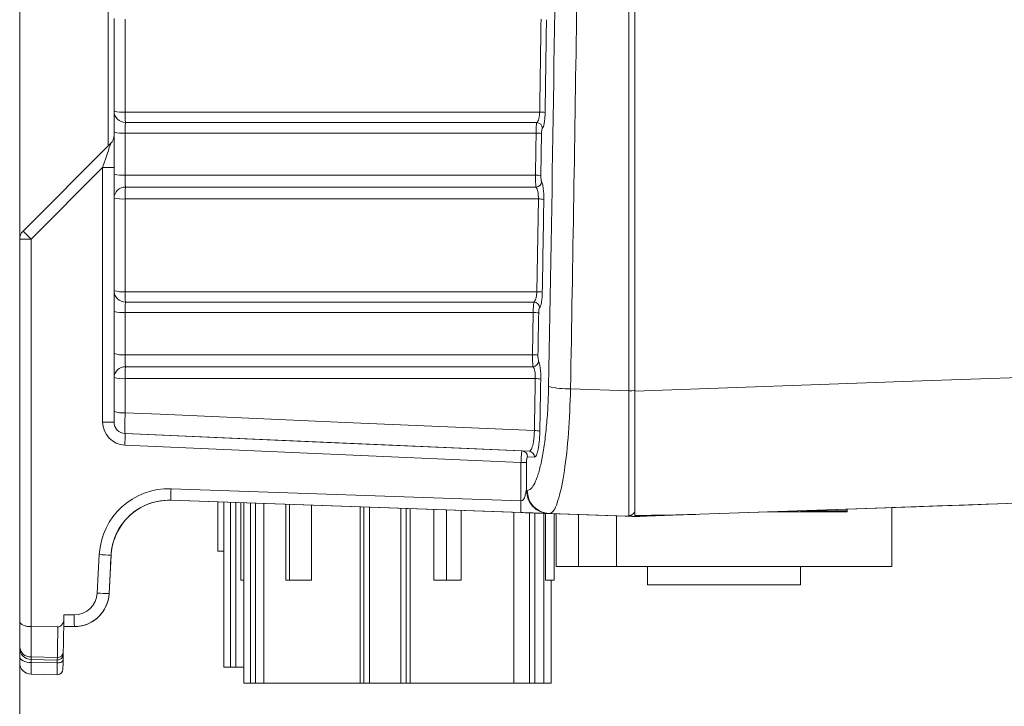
# Model space of a CAD drawing. Header units: millimetres. Extents: x 0 to 594, y 0 to 420.
# Tile 4 of 70: x 69 to 112, y 138 to 168. Entities that reach past the tile are written whole.
import ezdxf

# ---------------------------------------------------------------- set-up
doc = ezdxf.new("R2010")
doc.units = ezdxf.units.MM
doc.styles.add('SLDTEXTSTYLE1', font='TXT', dxfattribs={"width": 0.605})
doc.dimstyles.new('SLDDIMSTYLE4', dxfattribs={"dimtxt": 2.568319, "dimasz": 3.3, "dimexe": 0, "dimexo": 0.0625, "dimgap": 0.64208, "dimtad": 1, "dimdec": 0, "dimlfac": 2, "dimrnd": 1e-09, "dimzin": 12, "dimdsep": 46, "dimtxsty": 'SLDTEXTSTYLE1', "dimsah": 1, "dimcen": 0.09, "dimadec": 0, "dimazin": 3, "dimtfac": 1, "dimtdec": 1, "dimtofl": 0, "dimtmove": 0, "dimatfit": 3, "dimfxl": 1, "dimfrac": 2, "dimtolj": 1, "dimtzin": 12, "dimarcsym": 0})
doc.dimstyles.new('SLDDIMSTYLE5', dxfattribs={"dimtxt": 2.568319, "dimasz": 3.3, "dimexe": 0, "dimexo": 0.0625, "dimgap": 0.64208, "dimtad": 1, "dimdec": 3, "dimlfac": 2, "dimrnd": 1e-09, "dimzin": 12, "dimdsep": 46, "dimtxsty": 'SLDTEXTSTYLE1', "dimsah": 1, "dimcen": 0.09, "dimadec": 0, "dimazin": 3, "dimtfac": 1, "dimtdec": 1, "dimtofl": 0, "dimtmove": 0, "dimatfit": 3, "dimfxl": 1, "dimfrac": 2, "dimtolj": 1, "dimtzin": 12, "dimarcsym": 0})

# ---------------------------------------------------------------- blocks, each defined once
blk = doc.blocks.new('*D21')
at = {"color": 7, "linetype": 'Continuous', "lineweight": 0}
for p, q in [((68.891, 242.221), (68.891, 99.328)), ((139.624, 193.305), (139.624, 99.328)), ((101.073, 104.86), (100.485, 104.86)), ((100.485, 104.86), (100.485, 100.916)), ((107.442, 104.86), (108.03, 104.86)), ((108.03, 104.86), (108.03, 100.916)), ((100.485, 100.916), (101.073, 100.916)), ((108.03, 100.916), (107.442, 100.916)), ((139.624, 100.328), (68.891, 100.328))]:
    blk.add_line(p, q, dxfattribs=at)
for points in [[(68.891, 100.328), (72.191, 99.828), (72.191, 100.828)], [(139.624, 100.328), (136.324, 100.828), (136.324, 99.828)]]:
    blk.add_solid(points, dxfattribs=at)
at = {"color": 7, "linetype": 'Continuous', "lineweight": 0, "char_height": 2.6458, "attachment_point": 1, "style": 'SLDTEXTSTYLE1'}
for s, insert in [('142', (100.142, 108.859, 0.05)), ('5,6', (101.808, 104.326, 0.05))]:
    blk.add_mtext(s, dxfattribs=dict(at, insert=insert))
blk = doc.blocks.new('*D23')
at = {"color": 7, "linetype": 'Continuous', "lineweight": 0}
for p, q in [((127.124, 206.806), (127.124, 114.735)), ((68.891, 141.571), (68.891, 114.735)), ((94.823, 120.267), (94.235, 120.267)), ((94.235, 120.267), (94.235, 116.323)), ((101.192, 120.267), (101.78, 120.267)), ((101.78, 120.267), (101.78, 116.323)), ((94.235, 116.323), (94.823, 116.323)), ((101.78, 116.323), (101.192, 116.323)), ((127.124, 115.735), (68.891, 115.735))]:
    blk.add_line(p, q, dxfattribs=at)
for points in [[(68.891, 115.735), (72.191, 115.235), (72.191, 116.235)], [(127.124, 115.735), (123.824, 116.235), (123.824, 115.235)]]:
    blk.add_solid(points, dxfattribs=at)
at = {"color": 7, "linetype": 'Continuous', "lineweight": 0, "char_height": 2.6458, "attachment_point": 1, "style": 'SLDTEXTSTYLE1'}
for s, insert in [('116,5', (92.422, 124.266, 0.05)), ('4,6', (95.558, 119.733, 0.05))]:
    blk.add_mtext(s, dxfattribs=dict(at, insert=insert))

msp = doc.modelspace()

# ---------------------------------------------------------------- linework, layer by layer
at = {"color": 8, "linetype": 'Continuous', "lineweight": 0}
for p, q in [((95.286, 151.54558), (95.286, 251.20055)), ((73.45763, 167.63352), (73.45763, 163.61818)), ((73.45763, 162.70921), (73.45763, 160.88266)), ((91.50021, 162.68945), (91.47267, 160.86217)), ((72.48525, 161.20994), (69.38352, 158.10821)), ((72.48525, 150.19669), (72.48525, 161.20994)), ((73.45763, 159.85379), (73.45763, 155.83844)), ((91.2965, 155.8385), (91.36248, 159.85384)), ((69.38352, 158.10821), (69.38352, 141.3362)), ((73.45763, 154.94036), (73.45763, 153.11117)), ((91.10883, 153.11116), (91.1406, 154.94031)), ((73.45763, 152.07405), (73.45763, 150.59853)), ((92.75685, 151.63471), (95.286, 151.54558)), ((73.45763, 149.69567), (73.45763, 149.69567)), ((90.60946, 148.4452), (73.4445, 149.19464)), ((90.66051, 148.94457), (90.95872, 148.93155)), ((91.1945, 148.68104), (90.89647, 148.69406)), ((90.60946, 146.77828), (90.60946, 148.4452)), ((90.85201, 148.4452), (90.85201, 147.23743)), ((75.44936, 147.30769), (90.60946, 146.77828)), ((90.85201, 147.23743), (90.88254, 147.23637)), ((90.60072, 146.27709), (75.44062, 146.80649)), ((75.44062, 146.80649), (75.44062, 146.80641)), ((78.02442, 139.58485), (78.02442, 146.71626)), ((78.25543, 146.7082), (78.25543, 139.58485)), ((78.88954, 138.88224), (78.88954, 146.68605)), ((79.11042, 146.67834), (79.11042, 138.88224)), ((83.79513, 138.88224), (83.79513, 146.51474)), ((84.05064, 146.50582), (84.05064, 138.88225)), ((85.39817, 138.88225), (85.39817, 146.45876)), ((85.62793, 146.45074), (85.62793, 138.88224)), ((107.92104, 146.53657), (107.92104, 146.5365)), ((110.49895, 146.62652), (110.49895, 146.62659)), ((90.97633, 138.88224), (90.97633, 146.26397)), ((91.21183, 146.25575), (91.21183, 138.88224)), ((91.83517, 146.23398), (91.80471, 146.23504)), ((95.65838, 146.1097), (95.54778, 146.10714)), ((98.3537, 146.20248), (96.0576, 146.1223)), ((72.25217, 142.79217), (72.33948, 144.458)), ((72.84904, 144.43175), (72.76173, 142.76592)), ((70.80569, 141.84166), (71.25054, 141.84166)), ((69.38352, 141.3362), (69.38352, 140.02307)), ((70.79694, 141.34016), (70.79692, 141.34016)), ((69.38352, 140.02307), (70.52235, 140.00538)), ((69.38352, 140.02307), (69.38352, 139.91229)), ((69.38352, 139.91229), (69.38352, 139.78095)), ((69.38352, 139.78095), (70.51656, 139.77106)), ((69.38352, 139.78095), (69.38352, 139.27515)), ((70.51656, 139.77106), (70.51867, 139.89247))]:
    msp.add_line(p, q, dxfattribs=at)
at = {"color": 7, "linetype": 'Continuous', "lineweight": 15}
for p, q in [((95.5455, 251.23929), (95.5455, 151.53864)), ((72.72725, 162.15241), (72.72725, 173.58463)), ((72.97801, 163.65692), (72.97801, 167.66892)), ((72.97801, 160.92368), (72.97801, 162.7487)), ((69.03766, 158.46282), (72.83111, 162.25628)), ((72.97801, 155.88366), (72.97801, 159.89567)), ((68.89078, 141.57063), (68.89078, 158.10821)), ((72.97801, 153.15867), (72.97801, 154.98633)), ((72.97801, 150.64812), (72.97801, 152.12242)), ((73.45763, 149.69567), (90.66051, 148.94457)), ((68.89078, 148.36116), (68.89078, 148.36116)), ((68.89078, 148.36116), (68.89078, 148.36116)), ((75.44062, 146.80649), (95.17512, 146.11734)), ((75.44062, 146.80649), (75.44062, 146.80649)), ((77.47409, 146.7354), (75.44062, 146.80641)), ((75.44062, 146.80641), (77.47409, 146.7354)), ((106.6788, 146.49312), (115.31623, 146.79474)), ((77.47409, 146.73548), (77.47409, 144.59984)), ((77.74225, 146.72611), (77.74225, 139.58485)), ((78.47566, 146.7005), (78.47566, 143.34615)), ((78.60792, 146.69589), (78.60792, 138.88224)), ((79.46268, 146.66604), (79.46268, 138.88224)), ((80.41679, 143.34616), (80.41679, 146.63272)), ((80.58664, 146.62679), (80.58664, 143.34616)), ((81.52676, 146.59396), (81.52676, 143.34616)), ((83.63889, 146.5202), (83.63889, 138.88224)), ((85.80303, 146.44463), (85.80303, 138.88224)), ((86.82944, 143.34616), (86.82944, 146.40879)), ((87.37573, 146.38971), (87.37573, 143.34616)), ((88.02353, 146.36709), (88.02353, 143.34616)), ((107.64738, 146.52702), (98.3537, 146.20248)), ((104.74803, 146.35515), (104.74803, 146.42577)), ((104.74803, 146.35514), (104.74803, 146.35515)), ((104.74803, 146.30497), (104.74803, 146.35514)), ((106.6788, 146.49312), (107.12764, 146.50879)), ((106.6788, 143.9479), (106.6788, 146.49319)), ((107.12764, 146.50879), (107.64738, 146.52694)), ((110.50496, 146.62681), (110.49895, 146.62652)), ((110.84125, 146.63848), (110.84125, 146.63855)), ((90.29573, 146.28774), (90.29573, 138.88224)), ((91.6051, 146.24201), (91.6051, 138.88224)), ((91.67741, 143.34616), (91.67741, 146.23949)), ((92.05385, 146.22634), (92.05385, 143.34615)), ((92.1353, 146.22342), (92.05385, 146.22627)), ((92.05385, 146.22627), (92.1353, 146.22342)), ((92.1353, 146.2235), (92.1353, 143.9479)), ((93.09605, 146.18995), (93.09605, 143.9479)), ((94.75362, 143.9479), (94.75362, 146.13206)), ((96.0576, 146.1223), (95.5455, 146.10441)), ((95.99893, 146.12025), (98.3537, 146.20248)), ((73.11532, 145.43182), (73.3569, 145.81798)), ((73.3569, 145.8179), (73.11532, 145.43175)), ((72.8221, 143.91769), (72.84904, 144.43167)), ((72.84904, 144.43175), (72.84904, 144.43175)), ((77.47409, 144.59984), (77.74225, 144.59984)), ((77.74225, 144.59984), (77.47409, 144.59984)), ((72.76173, 142.76592), (72.8221, 143.91769)), ((96.09716, 143.9479), (96.09716, 143.1455)), ((102.71695, 143.1455), (102.71695, 143.9479)), ((105.71806, 143.94789), (105.71806, 143.9479)), ((78.47566, 143.34615), (78.60792, 143.34615)), ((78.60792, 143.34615), (78.47566, 143.34615)), ((80.41679, 143.34616), (81.52676, 143.34616)), ((80.41679, 143.34616), (80.58664, 143.34616)), ((80.58664, 143.34616), (81.52676, 143.34616)), ((86.82944, 143.34616), (88.02353, 143.34616)), ((86.82944, 143.34616), (87.37573, 143.34616)), ((87.37573, 143.34616), (88.02353, 143.34616)), ((91.67741, 143.34616), (91.76153, 143.34616)), ((91.67741, 143.34616), (92.05385, 143.34615)), ((92.05385, 143.34615), (91.76153, 143.34616)), ((91.92158, 143.34616), (91.92158, 138.88224)), ((72.76173, 142.76592), (72.76173, 142.76592)), ((70.80251, 141.65993), (70.80162, 141.60888)), ((70.80569, 141.84166), (70.80251, 141.65993)), ((68.89078, 140.46959), (68.89078, 141.57063)), ((69.38352, 141.3362), (70.54486, 141.32688)), ((70.79692, 141.34008), (71.25931, 141.34008)), ((71.25931, 141.34016), (70.79694, 141.34016)), ((68.89078, 140.41371), (68.89078, 140.46959)), ((68.89078, 140.03166), (68.89078, 140.41371)), ((68.89078, 139.77657), (68.89078, 140.03166)), ((70.77596, 140.13877), (70.77165, 139.89204)), ((69.38352, 139.91229), (70.52085, 139.89244)), ((77.74225, 139.58485), (77.74225, 139.58484)), ((78.02442, 139.58485), (77.74225, 139.58485)), ((77.74225, 139.58484), (78.13631, 139.58484)), ((69.38352, 139.27515), (70.50972, 139.25549)), ((69.38352, 139.27508), (70.50973, 139.25542)), ((78.60792, 138.88224), (78.9244, 138.88224)), ((78.88954, 138.88224), (78.60792, 138.88224)), ((78.9244, 138.88224), (79.31768, 138.88224)), ((79.46268, 138.88224), (79.68085, 138.88224)), ((83.63889, 138.88224), (79.46268, 138.88224)), ((80.23377, 138.88224), (84.72647, 138.88224)), ((80.35915, 138.88224), (80.23377, 138.88224)), ((83.79513, 138.88224), (83.63889, 138.88224)), ((84.72647, 138.88224), (84.90157, 138.88224)), ((85.80303, 138.88224), (85.62793, 138.88224)), ((90.29573, 138.88224), (85.80303, 138.88224)), ((86.73437, 138.88224), (86.89061, 138.88224)), ((86.89061, 138.88224), (91.06682, 138.88224)), ((90.17036, 138.88224), (90.29573, 138.88224)), ((91.06682, 138.88224), (90.84866, 138.88224)), ((91.6051, 138.88224), (91.21183, 138.88224)), ((91.92158, 138.88224), (91.6051, 138.88224)), ((91.63997, 138.88224), (91.92158, 138.88224))]:
    msp.add_line(p, q, dxfattribs=at)
at = {"color": 8, "linetype": 'Continuous', "lineweight": 0, "flags": 128}
for points in [[(73.45763, 163.61818), (73.98003, 163.61818), (77.98819, 163.61819), (91.41995, 163.61823)], [(73.47562, 163.16331), (73.98003, 163.16331), (77.98819, 163.16332), (91.29428, 163.16332)], [(91.26462, 162.70917), (89.46009, 162.70917), (81.44464, 162.70919), (74.20948, 162.7092), (73.45763, 162.70921)], [(72.97801, 161.20994), (72.96857, 161.20994), (72.94066, 161.20994), (72.8953, 161.20994), (72.8342, 161.20994), (72.75964, 161.20994), (72.67447, 161.20994), (72.58184, 161.20994), (72.48525, 161.20994)], [(73.45763, 160.88266), (74.98187, 160.88266), (82.99731, 160.88265), (90.21807, 160.88265), (91.23707, 160.88265)], [(91.26102, 160.36868), (90.49684, 160.36867), (86.48868, 160.36867), (73.4722, 160.36865)], [(91.36248, 159.85384), (90.55951, 159.85384), (86.55135, 159.85383), (73.45763, 159.85379)], [(69.38352, 158.10821), (69.28694, 158.10821), (69.19432, 158.10821), (69.10913, 158.10821), (69.03458, 158.10821), (68.97348, 158.10821), (68.92812, 158.10821), (68.9002, 158.10821), (68.89078, 158.10821)], [(73.45763, 155.83844), (73.98003, 155.83844), (77.98819, 155.83846), (91.2965, 155.8385)], [(73.47588, 155.38902), (73.98003, 155.38903), (77.98819, 155.38902), (91.17027, 155.38903)], [(91.1406, 154.94031), (89.33647, 154.94032), (81.32105, 154.94034), (74.1484, 154.94035), (73.45763, 154.94036)], [(73.45763, 153.11117), (74.98185, 153.11117), (82.99728, 153.11117), (90.15329, 153.11116), (91.10883, 153.11116)], [(91.13197, 152.59307), (90.3671, 152.59307), (86.35894, 152.59306), (73.47191, 152.59304)], [(91.23035, 152.07412), (90.42782, 152.07411), (86.41967, 152.0741), (73.45763, 152.07405)], [(95.5455, 151.53864), (107.56801, 151.96229), (115.14737, 152.22937)], [(73.45763, 150.59853), (74.98053, 150.53194), (82.99063, 150.18168), (91.18882, 149.8232)], [(72.97801, 150.19669), (72.96857, 150.19669), (72.94066, 150.19669), (72.8953, 150.19669), (72.8342, 150.19669), (72.75964, 150.19669), (72.67447, 150.19669), (72.58184, 150.19669), (72.48525, 150.19669)], [(90.95872, 148.93155), (82.21029, 149.31352), (73.45763, 149.69567)], [(90.60946, 148.4452), (90.65238, 148.44521), (90.69391, 148.4452), (90.7328, 148.4452), (90.76791, 148.44521), (90.79819, 148.4452), (90.82276, 148.4452), (90.84088, 148.44521), (90.85201, 148.4452)], [(115.31623, 146.79482), (106.43178, 146.48457), (98.3537, 146.20248)], [(107.92104, 146.5365), (107.87417, 146.53486), (107.7351, 146.53001), (107.50844, 146.52209), (107.20164, 146.51138), (106.82486, 146.49822), (106.6788, 146.49312)], [(95.5455, 146.10441), (93.86829, 146.16298), (91.83517, 146.23398)], [(69.38352, 139.78095), (69.28694, 139.78651), (69.19432, 139.80128), (69.10913, 139.82471), (69.03458, 139.85591), (68.97348, 139.89372), (68.92812, 139.93672), (68.9002, 139.98328), (68.89078, 140.03166)], [(70.51656, 139.77106), (70.56582, 139.77242), (70.61334, 139.7786), (70.65725, 139.78936), (70.69589, 139.80428), (70.72772, 139.82278), (70.75152, 139.84414), (70.76635, 139.86753), (70.77165, 139.89204)]]:
    msp.add_lwpolyline(points, dxfattribs=at)
at = {"color": 7, "linetype": 'Continuous', "lineweight": 15, "flags": 128}
for points in [[(102.71695, 146.35515), (103.08638, 146.35515), (103.71705, 146.35515), (104.2181, 146.35515), (104.56251, 146.35515), (104.73174, 146.35515), (104.71665, 146.35515), (104.51804, 146.35515), (104.14665, 146.35515), (103.62247, 146.35515), (102.97378, 146.35515), (102.72582, 146.35516)], [(104.74803, 146.35514), (104.74011, 146.35514), (104.59398, 146.35514), (104.27095, 146.35514), (103.78845, 146.35514), (103.17248, 146.35514), (102.7254, 146.35514)], [(107.12764, 146.50879), (107.92932, 146.53679), (108.65849, 146.56225), (109.29108, 146.58434), (109.80618, 146.60233), (110.18676, 146.61562), (110.42026, 146.62378), (110.49895, 146.62652)], [(107.64738, 146.52702), (108.40686, 146.55354), (109.09766, 146.57766), (109.69696, 146.59859), (110.18494, 146.61563), (110.54549, 146.62822), (110.7667, 146.63595), (110.84125, 146.63855)], [(110.84125, 146.63848), (110.7667, 146.63587), (110.54549, 146.62815), (110.18494, 146.61556), (109.69696, 146.59851), (109.09766, 146.57759), (108.40686, 146.55347), (107.64738, 146.52694)], [(95.17512, 146.11734), (95.29886, 146.11302), (95.42236, 146.10871), (95.54535, 146.10442)], [(95.5455, 146.10441), (95.69839, 146.10975), (95.84969, 146.11504), (95.99893, 146.12025)], [(104.74803, 146.30497), (104.65543, 146.30497), (104.38262, 146.30497), (103.94432, 146.30498), (103.36416, 146.30498), (102.6734, 146.30497), (101.90928, 146.30498), (101.28887, 146.30498)], [(72.8221, 143.91769), (72.8311, 144.08945), (72.84008, 144.26088), (72.84904, 144.43175)], [(72.84904, 144.43167), (72.84008, 144.2608), (72.8311, 144.08937), (72.8221, 143.91761)], [(96.09716, 143.94789), (95.20432, 143.94789), (94.29275, 143.94789), (93.51812, 143.94789), (92.9012, 143.94789), (92.4585, 143.94789), (92.20189, 143.94789), (92.1353, 143.94789)], [(93.09605, 143.9479), (92.59138, 143.9479), (92.26923, 143.9479), (92.13823, 143.9479), (92.20189, 143.9479), (92.4585, 143.9479), (92.9012, 143.9479), (93.51812, 143.9479), (94.29275, 143.9479), (95.20432, 143.9479), (96.09716, 143.9479)], [(93.09605, 143.9479), (93.49409, 143.9479), (93.88887, 143.9479), (94.24937, 143.9479), (94.54729, 143.9479), (94.75921, 143.9479), (94.86851, 143.9479), (94.86661, 143.9479), (94.75362, 143.9479)], [(94.75362, 143.94789), (94.86661, 143.94789), (94.86851, 143.94789), (94.75921, 143.94789), (94.54729, 143.94789), (94.24937, 143.94789), (93.88887, 143.94789), (93.49409, 143.94789), (93.09605, 143.94789)], [(96.09716, 143.9479), (95.53875, 143.9479), (94.797, 143.9479), (94.19531, 143.9479), (93.75198, 143.9479), (93.48048, 143.9479), (93.38905, 143.9479), (93.48048, 143.9479), (93.75198, 143.9479), (94.19531, 143.9479), (94.797, 143.9479), (95.53875, 143.9479), (96.39806, 143.9479), (97.34878, 143.9479), (98.36203, 143.9479), (99.40705, 143.9479), (100.45207, 143.9479), (101.46533, 143.9479), (102.41605, 143.9479), (103.27535, 143.9479), (103.27535, 143.9479)], [(96.09716, 143.94789), (95.53875, 143.94789), (94.797, 143.94789), (94.19531, 143.94789), (93.75198, 143.94789), (93.48048, 143.94789), (93.38905, 143.94789)], [(105.71806, 143.9479), (106.22274, 143.9479), (106.54487, 143.9479), (106.67586, 143.9479), (106.61221, 143.9479), (106.35559, 143.9479), (105.9129, 143.9479), (105.29599, 143.9479), (104.52137, 143.9479), (103.60977, 143.9479), (102.58564, 143.9479), (101.47639, 143.9479), (100.31173, 143.9479), (99.12282, 143.94791), (97.94153, 143.9479), (96.79951, 143.94791), (95.7273, 143.9479), (94.75362, 143.9479)], [(102.71695, 143.9479), (103.08682, 143.9479), (104.06047, 143.94789)], [(103.27535, 143.9479), (104.01711, 143.9479), (104.61879, 143.9479), (105.06213, 143.9479), (105.33363, 143.9479), (105.42505, 143.9479), (105.33363, 143.9479), (105.06213, 143.9479), (104.61879, 143.9479), (104.01711, 143.9479), (103.27535, 143.9479), (102.71695, 143.9479)], [(104.06047, 143.94789), (103.08682, 143.94789), (102.71695, 143.94789)], [(105.42505, 143.94789), (105.33363, 143.94789), (105.06213, 143.94789), (104.61879, 143.94789), (104.01711, 143.94789), (103.27535, 143.94789), (102.71695, 143.94789)], [(105.71806, 143.9479), (105.32001, 143.9479), (104.92523, 143.9479), (104.56473, 143.9479), (104.26682, 143.9479), (104.05488, 143.9479), (103.94558, 143.9479), (103.94751, 143.9479), (104.06047, 143.94789)], [(104.06047, 143.94789), (103.94751, 143.94789), (103.94558, 143.94789), (104.05488, 143.94789), (104.26682, 143.94789), (104.56473, 143.94789), (104.92523, 143.94789), (105.32001, 143.94789), (105.71806, 143.94789)], [(106.6788, 143.94789), (106.67586, 143.94789), (106.54487, 143.94789), (106.22274, 143.94789), (105.71806, 143.94789)], [(102.71695, 143.14549), (102.71135, 143.14549), (102.5779, 143.14549), (102.27351, 143.14549), (101.81458, 143.14549), (101.22587, 143.14549), (100.5391, 143.14549), (99.7913, 143.14549), (99.02279, 143.14549), (98.27499, 143.14549), (97.58823, 143.14549), (96.99951, 143.14549), (96.54059, 143.14549), (96.2362, 143.14549), (96.10275, 143.14549), (96.09716, 143.14549)], [(97.27949, 143.1455), (97.92157, 143.1455), (98.64374, 143.1455), (99.40705, 143.1455), (100.17036, 143.1455), (100.89253, 143.1455), (101.53462, 143.1455), (102.062, 143.1455), (102.44626, 143.1455), (102.66666, 143.1455), (102.71135, 143.1455), (102.5779, 143.1455), (102.27351, 143.1455), (101.81458, 143.1455), (101.22587, 143.1455), (100.5391, 143.1455), (99.7913, 143.1455), (99.02279, 143.1455), (98.27499, 143.1455), (97.58823, 143.1455), (96.99951, 143.1455), (96.54059, 143.1455), (96.2362, 143.1455), (96.10275, 143.1455), (96.14743, 143.1455), (96.36785, 143.1455), (96.75211, 143.1455), (97.27949, 143.1455)], [(70.79737, 141.36583), (70.79001, 140.94422), (70.78336, 140.56305), (70.77745, 140.22425)], [(70.79692, 141.34016), (70.93492, 141.34016), (71.09171, 141.34016), (71.25931, 141.34016)], [(71.25931, 141.34008), (71.09171, 141.34009), (70.93492, 141.34008), (70.79692, 141.34009)], [(70.77745, 140.22425), (70.77649, 140.1697), (70.77602, 140.14211), (70.77597, 140.1398)], [(70.77165, 139.89204), (70.76955, 139.77166), (70.76776, 139.66957), (70.76636, 139.58945), (70.76541, 139.53416), (70.7649, 139.50567), (70.76484, 139.50183)], [(78.25543, 139.58485), (78.23874, 139.58485), (78.21745, 139.58485), (78.19204, 139.58485), (78.16303, 139.58485), (78.13107, 139.58485), (78.09681, 139.58485), (78.061, 139.58485), (78.02442, 139.58485)], [(78.13631, 139.58484), (78.17164, 139.58484), (78.20626, 139.58484), (78.23949, 139.58484), (78.27066, 139.58484), (78.29914, 139.58484), (78.32438, 139.58484), (78.34587, 139.58484), (78.36318, 139.58484)], [(78.25543, 139.58485), (78.32331, 139.58485), (78.39519, 139.58485), (78.47102, 139.58484), (78.55076, 139.58485), (78.60792, 139.58485)], [(78.60792, 139.58484), (78.59723, 139.58484), (78.51532, 139.58484), (78.43729, 139.58484), (78.36318, 139.58484)], [(79.11042, 138.88224), (79.09581, 138.88224), (79.07644, 138.88224), (79.05275, 138.88224), (79.02523, 138.88224), (78.99445, 138.88224), (78.96109, 138.88224), (78.92586, 138.88224), (78.88954, 138.88224)], [(79.11042, 138.88224), (79.16835, 138.88224), (79.23041, 138.88224), (79.29655, 138.88224), (79.3667, 138.88224), (79.44083, 138.88224), (79.51889, 138.88224), (79.60083, 138.88224), (79.68658, 138.88224)], [(79.31768, 138.88224), (79.35308, 138.88224), (79.38811, 138.88224), (79.42204, 138.88224), (79.45421, 138.88224), (79.48397, 138.88224), (79.51072, 138.88224), (79.53395, 138.88224), (79.55317, 138.88224)], [(80.32453, 138.88224), (80.21571, 138.88224), (80.1103, 138.88224), (80.00836, 138.88224), (79.90998, 138.88224), (79.8152, 138.88224), (79.7241, 138.88224), (79.63674, 138.88224), (79.55317, 138.88224)], [(79.68085, 138.88224), (79.69833, 138.88224), (79.71129, 138.88224), (79.71949, 138.88224), (79.72273, 138.88224), (79.72099, 138.88224), (79.71427, 138.88224), (79.70274, 138.88224), (79.68658, 138.88224)], [(80.32453, 138.88224), (80.34636, 138.88224), (80.36368, 138.88224), (80.37608, 138.88224), (80.3833, 138.88224), (80.38521, 138.88224), (80.38175, 138.88224), (80.37301, 138.88224), (80.35915, 138.88224)], [(84.05064, 138.88225), (84.01419, 138.88224), (83.97752, 138.88224), (83.94143, 138.88224), (83.90667, 138.88225), (83.87399, 138.88224), (83.8441, 138.88225), (83.81762, 138.88225), (83.79513, 138.88224)], [(84.05064, 138.88225), (84.2174, 138.88224), (84.38486, 138.88225), (84.55293, 138.88225), (84.72148, 138.88224), (84.89038, 138.88224), (85.05954, 138.88224), (85.22885, 138.88224), (85.39817, 138.88225)], [(84.90157, 138.88224), (84.91951, 138.88224), (84.94157, 138.88224), (84.96732, 138.88224), (84.99622, 138.88224), (85.02773, 138.88224), (85.06121, 138.88224), (85.09597, 138.88224), (85.13133, 138.88224)], [(86.47886, 138.88224), (86.3121, 138.88224), (86.14464, 138.88224), (85.97657, 138.88224), (85.80803, 138.88224), (85.63912, 138.88224), (85.46996, 138.88224), (85.30066, 138.88224), (85.13133, 138.88224)], [(85.62793, 138.88224), (85.60999, 138.88224), (85.58794, 138.88224), (85.56219, 138.88225), (85.53328, 138.88224), (85.50178, 138.88224), (85.46829, 138.88224), (85.43353, 138.88224), (85.39817, 138.88225)], [(86.47886, 138.88224), (86.51531, 138.88224), (86.55198, 138.88224), (86.58807, 138.88224), (86.62284, 138.88224), (86.65551, 138.88224), (86.68541, 138.88224), (86.71188, 138.88224), (86.73437, 138.88224)], [(90.20497, 138.88224), (90.18314, 138.88224), (90.16583, 138.88224), (90.15343, 138.88224), (90.1462, 138.88224), (90.14429, 138.88224), (90.14775, 138.88224), (90.1565, 138.88224), (90.17036, 138.88224)], [(90.20497, 138.88224), (90.31379, 138.88224), (90.4192, 138.88224), (90.52114, 138.88224), (90.61952, 138.88224), (90.71431, 138.88224), (90.8054, 138.88224), (90.89276, 138.88224), (90.97633, 138.88224)], [(90.84866, 138.88224), (90.83118, 138.88224), (90.81821, 138.88224), (90.81002, 138.88224), (90.80677, 138.88224), (90.80851, 138.88224), (90.81523, 138.88224), (90.82677, 138.88224), (90.84292, 138.88224)], [(91.41909, 138.88224), (91.36115, 138.88224), (91.29909, 138.88224), (91.23296, 138.88224), (91.1628, 138.88224), (91.08867, 138.88224), (91.01062, 138.88224), (90.92868, 138.88224), (90.84292, 138.88224)], [(91.21183, 138.88224), (91.17642, 138.88224), (91.14139, 138.88224), (91.10746, 138.88224), (91.07529, 138.88224), (91.04553, 138.88224), (91.01877, 138.88224), (90.99555, 138.88224), (90.97633, 138.88224)], [(91.41909, 138.88224), (91.43369, 138.88224), (91.45306, 138.88224), (91.47675, 138.88224), (91.50428, 138.88224), (91.53505, 138.88224), (91.56841, 138.88224), (91.60364, 138.88224), (91.63997, 138.88224)]]:
    msp.add_lwpolyline(points, dxfattribs=at)
at = {"color": 8, "linetype": 'Continuous', "lineweight": 0}
for centre, radius, start, end in [((73.34196, 165.1746), 1.56072, 256.514614, 274.250243), ((73.47552, 163.66084), 0.49752, 180.451703, 270.011571), ((77.24766, 163.54025), 3.79083, 178.822101, 185.706582), ((91.44524, 162.48289), 1.13562, 79.333375, 91.275918), ((91.2826, 162.90718), 0.25641, 2.087572, 87.389639), ((73.342, 164.23713), 1.53229, 256.257897, 274.327604), ((91.29032, 161.59916), 1.11031, 79.103258, 91.326111), ((73.34206, 162.35588), 1.47774, 255.737875, 274.485535), ((91.26277, 159.813), 1.06995, 78.686452, 91.376407), ((91.24472, 160.62837), 0.2602, 273.590476, 354.886418), ((73.4652, 159.8813), 0.48741, 89.176761, 178.310745), ((79.18069, 159.94944), 5.72386, 175.799869, 180.957453), ((73.34209, 161.29812), 1.44894, 255.44686, 274.573513), ((91.38779, 158.80218), 1.05197, 78.473777, 91.378805), ((76.36277, 165.26102), 9.99363, 222.863385, 225.703615), ((73.34226, 157.18085), 1.34736, 254.315253, 274.912153), ((73.47602, 155.88705), 0.49803, 180.390115, 269.983778), ((77.09489, 155.7611), 3.63808, 178.781806, 185.869989), ((91.32189, 154.86347), 0.97536, 77.555979, 91.491993), ((91.15922, 155.13332), 0.25595, 1.88092, 87.525668), ((73.3423, 156.26211), 1.32678, 254.06358, 274.986675), ((91.16647, 153.98485), 0.95581, 77.32101, 91.551124), ((73.34237, 154.39271), 1.2867, 253.54995, 275.139126), ((91.13473, 152.18554), 0.92598, 76.904913, 91.602511), ((91.11567, 152.85281), 0.26025, 273.591633, 354.618259), ((73.46403, 152.10684), 0.48627, 89.072017, 178.163906), ((79.33297, 152.17214), 5.87616, 175.89242, 180.956441), ((73.34242, 153.33396), 1.26516, 253.259323, 275.224604), ((91.25582, 151.16137), 0.9131, 76.695188, 91.598404), ((92.6551, 155.34516), 3.71185, 256.784788, 271.570919), ((95.35183, 152.24139), 0.69892, 264.595312, 286.087506), ((73.34251, 151.8293), 1.23615, 252.850087, 275.343427), ((73.48825, 150.19669), 1.003, 180.000001, 267.5), ((91.21437, 148.94405), 0.87952, 76.180545, 91.664459), ((66.27009, 149.63331), 7.18781, 356.501087, 0.497045), ((90.64783, 148.69624), 0.24866, 359.497975, 87.075478), ((90.94595, 148.68332), 0.24856, 359.474216, 87.055634), ((75.34435, 144.30052), 3.009, 88, 177.000001), ((82.61825, 146.9319), 7.17873, 176.99935, 181.00097), ((91.87727, 147.22786), 0.99477, 179.509855, 267.574341), ((75.3531, 144.30052), 2.5075, 88, 177.000001), ((95.29539, 146.39714), 0.25011, 267.666053, 359.830846), ((95.63791, 146.16565), 0.05957, 290.091495, 346.999206), ((79.74469, 283.2698), 139.00918, 266.9463278, 267.156633), ((71.25055, 142.84466), 1.003, 270, 357.000001), ((71.2593, 142.84466), 1.5045, 270, 357), ((79.67762, 281.9969), 139.40263, 266.9466246, 267.1563363), ((78.43594, 141.71638), 7.18649, 179.001066, 183.000801), ((69.36526, 140.49805), 0.47533, 183.43337, 272.20157), ((70.53991, 140.243), 0.23827, 265.77422, 355.486847)]:
    msp.add_arc(centre, radius, start, end, dxfattribs=at)
at = {"color": 7, "linetype": 'Continuous', "lineweight": 15}
for centre, radius, start, end in [((72.4765, 162.61089), 0.5015, 315, 0), ((69.39228, 158.10821), 0.5015, 135, 180), ((73.4795, 150.19669), 0.5015, 180, 267.5), ((73.4795, 150.19669), 0.5015, 180.000001, 267.5), ((75.3531, 144.30052), 2.5075, 88, 142.758899), ((75.3531, 144.30044), 2.5075, 88, 114.767622), ((75.3531, 144.30044), 2.5075, 129.90719, 147.955188), ((71.2593, 142.84466), 1.5045, 271.982158, 357), ((69.39228, 140.41371), 0.5015, 180, 269), ((70.52524, 140.14315), 0.25075, 269.184095, 359), ((69.39228, 139.77657), 0.5015, 180, 269), ((69.39228, 139.77651), 0.5015, 180, 269), ((70.51413, 139.50614), 0.25075, 269.16918, 359), ((70.51413, 139.5062), 0.25075, 269.290677, 359)]:
    msp.add_arc(centre, radius, start, end, dxfattribs=at)
at = {"color": 8, "linetype": 'Continuous', "lineweight": 0}
msp.add_ellipse((72.4765, 161.19243), major_axis=(0.35463, 1.06385), ratio=0.00246819, start_param=4.7296669, end_param=6.2881222, dxfattribs=at)
for points, knots in [([(91.80653, 151.73161), (92.11495, 168.26637), (92.29998, 184.81158), (92.39538, 217.92276), (92.30575, 234.48875), (92.08475, 251.0652)], [0, 0, 0, 0, 0.5, 0.5, 1, 1, 1, 1]), ([(93.03437, 251.13326), (93.09914, 245.62879), (93.22867, 234.61877), (93.31215, 218.07639), (93.31289, 201.49021), (93.21843, 184.87151), (93.04127, 168.23024), (92.85165, 157.16618), (92.75685, 151.63471)], [0, 0, 0, 0, 0.16606002, 0.3321527, 0.4982126, 0.66546382, 0.83274852, 1, 1, 1, 1]), ([(91.29428, 163.16332), (91.31024, 163.17787), (91.34224, 163.20702), (91.3819, 163.31274), (91.41102, 163.45284), (91.41698, 163.56323), (91.41995, 163.61823)], [0, 0, 0, 0, 0.2527301, 0.50640379, 0.7540993, 1, 1, 1, 1]), ([(91.65543, 163.59889), (91.65269, 163.5165), (91.64721, 163.35179), (91.6203, 163.14165), (91.58351, 162.98249), (91.55366, 162.93842), (91.53883, 162.91652)], [0, 0, 0, 0, 0.24917238, 0.49818256, 0.75058033, 1, 1, 1, 1]), ([(73.47562, 163.16331), (73.47323, 163.14789), (73.46845, 163.11705), (73.46271, 163.00531), (73.45876, 162.86498), (73.45799, 162.75914), (73.45763, 162.70921)], [0, 0, 0, 0, 0.25719274, 0.51417491, 0.77076875, 1, 1, 1, 1]), ([(91.26462, 162.70917), (91.26532, 162.76405), (91.26673, 162.87352), (91.27351, 163.01348), (91.28288, 163.11941), (91.29051, 163.1488), (91.29428, 163.16332)], [0, 0, 0, 0, 0.25149043, 0.50166918, 0.75363553, 1, 1, 1, 1]), ([(91.53883, 162.91652), (91.53392, 162.90928), (91.52402, 162.89466), (91.51185, 162.8418), (91.50294, 162.77181), (91.50112, 162.71691), (91.50021, 162.68945)], [0, 0, 0, 0, 0.24835029, 0.50105312, 0.7504471, 1, 1, 1, 1]), ([(73.45763, 160.88266), (73.45723, 160.77206), (73.45845, 160.66154), (73.46372, 160.47604), (73.46764, 160.40541), (73.47221, 160.36865)], [0, 0, 0, 0, 0.5, 0.5, 1, 1, 1, 1]), ([(91.26102, 160.36867), (91.25352, 160.40536), (91.2471, 160.47563), (91.23845, 160.66066), (91.23641, 160.77193), (91.23707, 160.88265)], [0, 0, 0, 0, 0.5, 0.5, 1, 1, 1, 1]), ([(91.47267, 160.86217), (91.47268, 160.83768), (91.47271, 160.78463), (91.47876, 160.70796), (91.48935, 160.64137), (91.49904, 160.61724), (91.50389, 160.60518)], [0, 0, 0, 0, 0.22020196, 0.47698338, 0.73861534, 1, 1, 1, 1]), ([(91.50389, 160.60518), (91.51842, 160.57791), (91.53181, 160.53895), (91.55625, 160.43735), (91.56675, 160.37689), (91.59245, 160.16866), (91.60064, 160.00037), (91.59799, 159.83293)], [0, 0, 0, 0, 0.25, 0.25, 0.5, 0.5, 1, 1, 1, 1]), ([(91.36248, 159.85384), (91.36244, 159.9031), (91.36235, 160.00978), (91.34247, 160.16382), (91.30794, 160.29679), (91.27671, 160.34464), (91.26102, 160.36868)], [0, 0, 0, 0, 0.21851275, 0.47328161, 0.73543067, 1, 1, 1, 1]), ([(91.17027, 155.38903), (91.18607, 155.40286), (91.21783, 155.43064), (91.25755, 155.53447), (91.28698, 155.67338), (91.29333, 155.7836), (91.2965, 155.8385)], [0, 0, 0, 0, 0.25154399, 0.50562828, 0.75372055, 1, 1, 1, 1]), ([(91.53207, 155.81592), (91.53064, 155.73205), (91.52668, 155.65189), (91.51377, 155.49893), (91.50518, 155.43038), (91.47321, 155.2482), (91.44523, 155.16881), (91.41503, 155.14172)], [0, 0, 0, 0, 0.25, 0.25, 0.5, 0.5, 1, 1, 1, 1]), ([(73.47588, 155.38902), (73.4711, 155.3708), (73.46672, 155.31693), (73.46013, 155.15527), (73.45807, 155.05087), (73.45763, 154.94036)], [0, 0, 0, 0, 0.5, 0.5, 1, 1, 1, 1]), ([(91.1406, 154.94031), (91.14132, 155.05098), (91.14464, 155.15501), (91.15537, 155.31712), (91.1625, 155.37082), (91.17027, 155.38903)], [0, 0, 0, 0, 0.5, 0.5, 1, 1, 1, 1]), ([(91.41503, 155.14172), (91.40498, 155.1327), (91.39571, 155.10629), (91.38162, 155.02545), (91.37722, 154.97319), (91.37626, 154.91736)], [0, 0, 0, 0, 0.5, 0.5, 1, 1, 1, 1]), ([(73.45763, 153.11117), (73.45717, 153.00078), (73.45833, 152.88999), (73.46348, 152.70303), (73.46737, 152.63122), (73.47191, 152.59305)], [0, 0, 0, 0, 0.5, 0.5, 1, 1, 1, 1]), ([(91.13197, 152.59307), (91.12832, 152.61793), (91.121, 152.66784), (91.11315, 152.80256), (91.10874, 152.95637), (91.1088, 153.06221), (91.10883, 153.11116)], [0, 0, 0, 0, 0.25930893, 0.52044062, 0.77820377, 1, 1, 1, 1]), ([(91.34452, 153.08744), (91.34354, 153.03183), (91.34608, 152.97569), (91.35707, 152.88256), (91.36525, 152.84726), (91.37477, 152.8284)], [0, 0, 0, 0, 0.5, 0.5, 1, 1, 1, 1]), ([(91.37477, 152.8284), (91.38908, 152.80007), (91.40223, 152.76015), (91.42616, 152.65682), (91.43639, 152.59565), (91.46129, 152.38571), (91.46897, 152.21701), (91.46595, 152.04997)], [0, 0, 0, 0, 0.25, 0.25, 0.5, 0.5, 1, 1, 1, 1]), ([(91.23034, 152.07412), (91.23364, 152.18674), (91.22504, 152.30048), (91.1889, 152.48657), (91.16233, 152.55593), (91.13197, 152.59307)], [0, 0, 0, 0, 0.5, 0.5, 1, 1, 1, 1]), ([(90.88254, 147.23637), (90.90991, 147.23542), (90.93728, 147.24147), (90.99205, 147.26752), (91.01953, 147.28762), (91.10106, 147.36819), (91.15428, 147.44857), (91.23238, 147.60859), (91.25812, 147.66855), (91.30897, 147.80213), (91.33405, 147.87575), (91.40683, 148.11284), (91.45259, 148.29368), (91.53834, 148.70135), (91.57849, 148.93003), (91.64943, 149.41679), (91.68068, 149.67657), (91.72089, 150.09157), (91.73319, 150.23462), (91.755, 150.52339), (91.76458, 150.66975), (91.78938, 151.11471), (91.8007, 151.41911), (91.80653, 151.73161)], [0, 0, 0, 0, 0.0625, 0.0625, 0.125, 0.125, 0.25, 0.25, 0.3125, 0.3125, 0.375, 0.375, 0.5, 0.5, 0.625, 0.625, 0.75, 0.75, 0.8125, 0.8125, 0.875, 0.875, 1, 1, 1, 1]), ([(92.75685, 151.63471), (92.73331, 150.98124), (92.68627, 149.67534), (92.49875, 148.0134), (92.25148, 146.80774), (92.01681, 146.28444), (91.87794, 146.24586), (91.83517, 146.23398)], [0, 0, 0, 0, 0.22286629, 0.44537846, 0.66955185, 0.89822248, 1, 1, 1, 1]), ([(95.28521, 146.14724), (95.28481, 146.1838), (95.28446, 146.24921), (95.28387, 146.43504), (95.28363, 146.55547), (95.28334, 146.77909), (95.28325, 146.86043), (95.28312, 147.03439), (95.28306, 147.1273), (95.28294, 147.42356), (95.28292, 147.64431), (95.28299, 148.13409), (95.28308, 148.39771), (95.28338, 148.95604), (95.28358, 149.25152), (95.2841, 149.87642), (95.28442, 150.20228), (95.28514, 150.86406), (95.28554, 151.20148), (95.286, 151.54558)], [0, 0, 0, 0, 0.125, 0.125, 0.25, 0.25, 0.3125, 0.3125, 0.375, 0.375, 0.5, 0.5, 0.625, 0.625, 0.75, 0.75, 0.875, 0.875, 1, 1, 1, 1]), ([(73.45763, 150.59853), (73.45518, 150.47521), (73.45327, 150.35566), (73.45133, 150.19157), (73.45083, 150.13866), (73.45018, 150.04126), (73.45001, 149.99627), (73.45001, 149.91378), (73.45018, 149.87641), (73.45084, 149.81232), (73.45133, 149.78513), (73.45329, 149.7185), (73.45518, 149.69577), (73.45763, 149.69567)], [0, 0, 0, 0, 0.25, 0.25, 0.375, 0.375, 0.5, 0.5, 0.625, 0.625, 0.75, 0.75, 1, 1, 1, 1]), ([(90.95872, 148.93155), (90.98764, 148.93029), (91.01627, 148.95116), (91.05624, 149.01352), (91.06929, 149.03989), (91.09374, 149.10202), (91.10517, 149.13767), (91.1264, 149.21829), (91.13625, 149.26366), (91.15344, 149.36044), (91.1609, 149.41219), (91.17347, 149.52262), (91.17849, 149.58092), (91.18571, 149.69963), (91.18797, 149.76058), (91.18882, 149.8232)], [0, 0, 0, 0, 0.25, 0.25, 0.375, 0.375, 0.5, 0.5, 0.625, 0.625, 0.75, 0.75, 0.875, 0.875, 1, 1, 1, 1]), ([(91.42445, 149.79812), (91.42299, 149.72034), (91.42021, 149.64459), (91.41213, 149.49696), (91.40675, 149.42444), (91.39366, 149.28677), (91.38603, 149.22214), (91.36864, 149.10107), (91.35878, 149.0442), (91.33763, 148.94285), (91.32631, 148.89791), (91.30221, 148.81943), (91.2894, 148.78599), (91.25027, 148.70671), (91.22243, 148.67982), (91.1945, 148.68104)], [0, 0, 0, 0, 0.125, 0.125, 0.25, 0.25, 0.375, 0.375, 0.5, 0.5, 0.625, 0.625, 0.75, 0.75, 1, 1, 1, 1]), ([(90.60946, 148.4452), (90.6109, 148.51149), (90.61337, 148.57659), (90.62004, 148.69781), (90.62424, 148.75334), (90.63365, 148.84534), (90.63894, 148.8824), (90.64967, 148.93183), (90.65522, 148.9448), (90.66051, 148.94457)], [0, 0, 0, 0, 0.25, 0.25, 0.5, 0.5, 0.75, 0.75, 1, 1, 1, 1]), ([(90.89647, 148.69406), (90.88484, 148.69457), (90.87337, 148.66842), (90.85691, 148.57694), (90.85201, 148.51186), (90.85201, 148.4452)], [0, 0, 0, 0, 0.5, 0.5, 1, 1, 1, 1]), ([(90.85201, 147.23743), (90.85187, 147.10902), (90.87632, 146.98065), (90.97085, 146.74253), (91.04089, 146.63286), (91.21644, 146.44816), (91.32188, 146.37319), (91.55287, 146.26882), (91.67833, 146.23946), (91.80471, 146.23504)], [0, 0, 0, 0, 0.25, 0.25, 0.5, 0.5, 0.75, 0.75, 1, 1, 1, 1]), ([(90.60946, 146.77828), (90.6074, 146.71924), (90.60536, 146.65553), (90.60191, 146.53218), (90.60051, 146.47292), (90.5988, 146.37507), (90.5985, 146.33681), (90.59894, 146.28792), (90.59968, 146.27712), (90.60071, 146.27709)], [0, 0, 0, 0, 0.25, 0.25, 0.5, 0.5, 0.75, 0.75, 1, 1, 1, 1]), ([(90.60071, 146.27709), (90.87069, 146.26766), (91.09128, 146.25996), (91.40087, 146.24915), (91.49995, 146.24569), (91.67926, 146.23943), (91.76688, 146.23637), (91.80471, 146.23504)], [0, 0, 0, 0, 0.5, 0.5, 0.75, 0.75, 1, 1, 1, 1]), ([(95.5455, 146.1068), (95.46482, 146.11099), (95.3987, 146.11593), (95.33152, 146.12579), (95.31416, 146.12953), (95.2911, 146.13781), (95.28526, 146.14231), (95.28521, 146.14724)], [0, 0, 0, 0, 0.5, 0.5, 0.75, 0.75, 1, 1, 1, 1]), ([(70.52235, 140.00538), (70.52369, 140.08336), (70.52999, 140.45277), (70.5383, 140.9414), (70.54486, 141.32688)], [0, 0, 0, 0, 0.211097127, 1, 1, 1, 1]), ([(70.52094, 139.89784), (70.52102, 139.90356), (70.52114, 139.9125), (70.52203, 139.98077), (70.52235, 140.00538)], [0, 0, 0, 0, 0.63965256, 1, 1, 1, 1]), ([(70.50985, 139.26373), (70.50982, 139.26112), (70.50961, 139.24314), (70.51065, 139.32398), (70.51295, 139.497), (70.51538, 139.68181), (70.51656, 139.77106)], [0, 0, 0, 0, 0.05474908, 0.37691395, 0.69908476, 1, 1, 1, 1])]:
    msp.add_open_spline(points, degree=3, knots=knots, dxfattribs=at)
for points in [[(91.41995, 163.61823), (91.43962, 164.95633), (91.45849, 166.29478), (91.47653, 167.63357)], [(91.71199, 167.6159), (91.69395, 166.27655), (91.67509, 164.93754), (91.65543, 163.59888)], [(91.23707, 160.88265), (91.24642, 161.49141), (91.2556, 162.10025), (91.26462, 162.70917)], [(91.59799, 159.83293), (91.57681, 158.49352), (91.55483, 157.15451), (91.53207, 155.81592)], [(91.37626, 154.91736), (91.36584, 154.3073), (91.35526, 153.69732), (91.34452, 153.08744)], [(91.18882, 149.8232), (91.2029, 150.57336), (91.21674, 151.32367), (91.23034, 152.07412)], [(91.46595, 152.04997), (91.45236, 151.2992), (91.43852, 150.54859), (91.42445, 149.79812)], [(96.05759, 146.1223), (95.92454, 146.11765), (95.79146, 146.11345), (95.65838, 146.1097)]]:
    msp.add_open_spline(points, degree=3, dxfattribs=at)
at = {"color": 7, "linetype": 'Continuous', "lineweight": 15}
for points, knots in [([(72.97801, 162.7487), (72.97801, 162.84857), (72.97801, 163.06016), (72.97801, 163.34078), (72.97801, 163.56432), (72.97801, 163.62605), (72.97801, 163.65692)], [0, 0, 0, 0, 0.22950334, 0.48623508, 0.7431197, 1, 1, 1, 1]), ([(72.97801, 159.89567), (72.97801, 159.93775), (72.97801, 160.02664), (72.97801, 160.27211), (72.97801, 160.5837), (72.97801, 160.81035), (72.97801, 160.92368)], [0, 0, 0, 0, 0.230639, 0.48714943, 0.74357205, 1, 1, 1, 1]), ([(72.97801, 154.98633), (72.97801, 155.08569), (72.97801, 155.29651), (72.97801, 155.57471), (72.97801, 155.79505), (72.97801, 155.85413), (72.97801, 155.88366)], [0, 0, 0, 0, 0.22899553, 0.48589961, 0.74295303, 1, 1, 1, 1]), ([(72.97801, 152.12242), (72.97801, 152.16563), (72.97801, 152.25704), (72.97801, 152.50517), (72.97801, 152.81866), (72.97801, 153.04533), (72.97801, 153.15867)], [0, 0, 0, 0, 0.23011994, 0.48680017, 0.74340033, 1, 1, 1, 1]), ([(95.5455, 146.1538), (95.5455, 146.19734), (95.5455, 146.34006), (95.5455, 146.58949), (95.5455, 146.8946), (95.5455, 147.07072), (95.5455, 147.46783), (95.5455, 147.68887), (95.5455, 148.17784), (95.5455, 148.43906), (95.5455, 148.99269), (95.5455, 149.28524), (95.5455, 149.90315), (95.5455, 150.22022), (95.5455, 150.86837), (95.5455, 151.19972), (95.5455, 151.53864)], [0, 0, 0, 0, 0.125, 0.25, 0.25, 0.375, 0.375, 0.5, 0.5, 0.625, 0.625, 0.75, 0.75, 0.875, 0.875, 1, 1, 1, 1]), ([(72.97801, 150.19669), (72.97801, 150.20222), (72.97801, 150.21329), (72.97801, 150.29968), (72.97801, 150.42681), (72.97801, 150.55207), (72.97801, 150.62787), (72.97801, 150.64812)], [0, 0, 0, 0, 0.22923704, 0.45848434, 0.68753471, 0.91653086, 1, 1, 1, 1]), ([(90.85201, 147.23743), (90.84449, 147.23875), (90.8328, 147.21049), (90.8112, 147.12278), (90.79991, 147.06359), (90.75457, 146.88645), (90.70513, 146.76826), (90.60946, 146.77828)], [0, 0, 0, 0, 0.25, 0.25, 0.5, 0.5, 1, 1, 1, 1]), ([(95.54778, 146.10714), (95.54695, 146.10706), (95.54565, 146.10692), (95.54554, 146.10683), (95.5455, 146.10679)], [0, 0, 0, 0, 0.64213793, 1, 1, 1, 1]), ([(95.61417, 146.155), (95.60605, 146.14372), (95.58611, 146.11602), (95.56205, 146.11045), (95.54778, 146.10714)], [0, 0, 0, 0, 0.40712639, 1, 1, 1, 1]), ([(72.84904, 144.43175), (72.85631, 144.52166), (72.88499, 144.8763), (73.01687, 145.19438), (73.11532, 145.43182)], [0, 0, 0, 0, 0.25352147, 1, 1, 1, 1]), ([(70.54485, 141.32688), (70.58408, 141.32656), (70.62219, 141.33868), (70.68791, 141.37973), (70.71534, 141.40806), (70.7807, 141.50501), (70.80115, 141.58206), (70.80251, 141.65993)], [0, 0, 0, 0, 0.25, 0.25, 0.5, 0.5, 1, 1, 1, 1]), ([(69.38352, 141.3362), (69.33093, 141.33887), (69.22582, 141.3442), (69.0861, 141.3799), (68.97442, 141.43278), (68.90635, 141.49848), (68.89072, 141.54695), (68.89078, 141.57011), (68.89078, 141.57063)], [0, 0, 0, 0, 0.19253526, 0.38480926, 0.58459486, 0.80205415, 0.9955891, 1, 1, 1, 1]), ([(70.80162, 141.60888), (70.80062, 141.55162), (70.79734, 141.50129), (70.79588, 141.41809), (70.79773, 141.38624), (70.79737, 141.36583)], [0, 0, 0, 0, 0.5, 0.5, 1, 1, 1, 1])]:
    msp.add_open_spline(points, degree=3, knots=knots, dxfattribs=at)
for points in [[(95.54535, 146.10442), (95.54545, 146.10441), (95.5455, 146.10441), (95.5455, 146.10441)], [(98.3537, 146.20248), (97.4179, 146.1698), (96.48183, 146.15343), (95.5455, 146.1538)]]:
    msp.add_open_spline(points, degree=3, dxfattribs=at)

# ---------------------------------------------------------------- dimensions: what is measured, and where the dimension line sits
at = {"color": 7, "linetype": 'Continuous', "lineweight": 0}
for base, p1, p2, dimstyle, picture, middle in [((68.89078, 100.3278), (139.62395, 193.30485), (68.89078, 242.22143), 'SLDDIMSTYLE4', '*D21', (104.25737, 100.3278)), ((68.89078, 115.7348), (127.12396, 206.80571), (68.89078, 141.57062), 'SLDDIMSTYLE5', '*D23', (98.00737, 115.7348))]:
    dim = msp.add_linear_dim(base=base, p1=p1, p2=p2, dimstyle=dimstyle, dxfattribs=at)
    dim.commit()
    dim.dimension.update_dxf_attribs({"geometry": picture, "text_midpoint": middle, "dimtype": 160})

doc.saveas('drawing.dxf')
